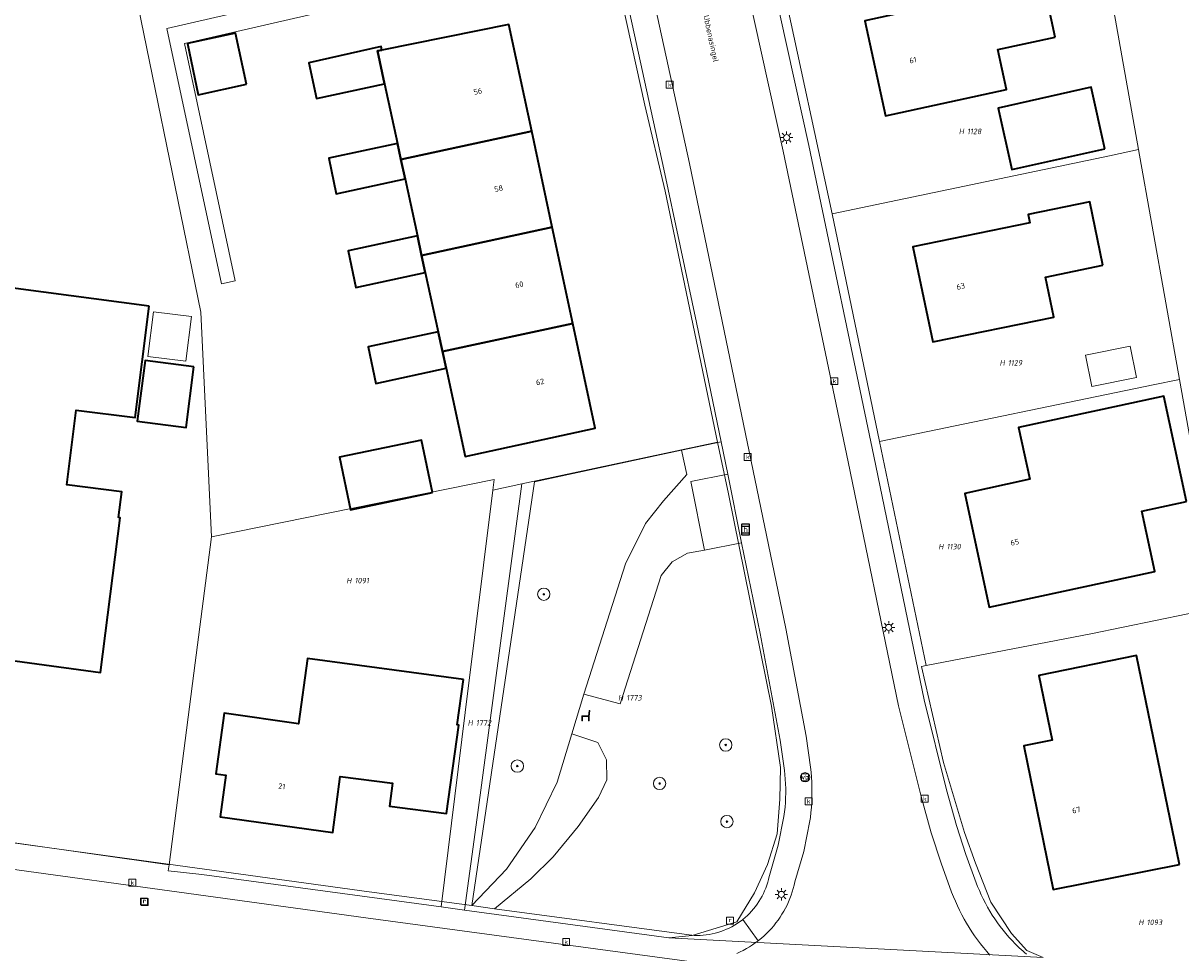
# Model space of a CAD drawing. Header units: metres. Extents: x 250001 to 257773, y 598992 to 609118.
# Tile 79 of 256: x 251750 to 251825, y 601278 to 601338. Entities that reach past the tile are written whole.
import ezdxf
from ezdxf.enums import TextEntityAlignment as Align
from ezdxf.lldxf.tags import DXFTag

# ---------------------------------------------------------------- set-up
doc = ezdxf.new("R2010")
doc.units = ezdxf.units.M
for name, color, linetype, lineweight in [('B-WE-GR-BOOM-S', 252, 'Continuous', 25), ('B-WE-GR-GROENVOORZIENING-GV', 252, 'Continuous', 18), ('B-WE-IE-MEUBILAIR_WEGMEUBILAIR-S', 7, 'Continuous', 25), ('B-WE-KG-GRENS_PERCEEL-G', 150, 'KG-PERCEEL', 18), ('B-WE-KG-GRENS_PERCEEL-S', 150, 'Continuous', 25), ('B-WE-KL-ET_LS_OV_LICHTMAST-S', 252, 'Continuous', 25), ('B-WE-OG-BEBOUWING-GV', 1, 'Continuous', 35), ('B-WE-OG-BEBOUWING-T18', 7, 'Continuous', 18), ('B-WE-OG-BEBOUWING_OVERBOUWING-GV', 1, 'Continuous', 18), ('B-WE-OG-TERREIN_ERF-GV', 7, 'Continuous', 18), ('B-WE-OG-TOPOGRAFIE-T18', 2, 'Continuous', 18), ('B-WE-RI-GWA_KOLK-S', 252, 'Continuous', 25), ('B-WE-RI-GWA_RIOOLPUT-S', 252, 'Continuous', 25), ('B-WE-VH-VERHARDING_GESLOTEN-GV', 252, 'Continuous', 18), ('B-WE-VH-VERHARDING_OPEN-GV', 252, 'Continuous', 18), ('B-WE-VW-HALTEPAAL-S', 252, 'Continuous', 25), ('B-WE-VW-VERKEERSTEKEN_BORD-S', 252, 'Continuous', 25), ('B-WE-VW-VERKEERSTEKEN_DRAAGCONSTRUCTIE-S', 252, 'Continuous', 25), ('X-XX-AL-REFERENTIE-G', 7, 'Continuous', 18)]:
    doc.layers.add(name, color=color, linetype=linetype, lineweight=lineweight)
doc.styles.add('NLCS-ISO', font='NLCS-ISO.ttf')
doc.styles.add('NLCS-ISO-ANNOTATIEF-T18', font='NLCS-ISO.ttf', dxfattribs={"height": 1.8})
doc.styles.get("Standard").update_dxf_attribs({"font": 'NLCS-ISO.ttf'})
tags = doc.linetypes.add('KG-PERCEEL', pattern='A,5.5,-2,["P",Standard,S=1.8,R=0,X=-0.5,Y=-0.9],-2,5.5,-2,[5,NLCS.SHX,S=0.75,R=0,X=0,Y=0],-2', length=19).pattern_tags.tags
tags[6] = DXFTag(74, 10)

# ---------------------------------------------------------------- blocks, each defined once
blk = doc.blocks.new('SKG-PERCEELNUMMER-SO')
at = {"style": 'NLCS-ISO', "oblique": 10, "flags": 1}
blk.add_attdef('GEMEENTECODE', text='', height=1.8, dxfattribs=at).set_placement((0, 2.55), align=Align.MIDDLE_CENTER)
at = {"style": 'NLCS-ISO', "oblique": 10}
blk.add_attdef('SECTIE', text='', height=1.8, dxfattribs=at).set_placement((-0.5, 0), align=Align.MIDDLE_RIGHT)
blk.add_attdef('PERCEELNUMMER', text='', height=1.8, dxfattribs=at).set_placement((0.5, 0), align=Align.MIDDLE_LEFT)
blk = doc.blocks.new('BS2021-132-Xref-KAD-20210617')
at = {"layer": 'B-WE-KG-GRENS_PERCEEL-G', "flags": 128}
for points in [[(251789.817, 601333.171), (251782.909, 601364.53), (251780.53, 601374.253), (251779.796, 601377)], [(251761.758, 601305.236), (251761.067, 601319.776), (251754.41, 601352.248)], [(251821.783, 601330.306), (251819.9, 601340.88)], [(251798.808, 601340.661), (251801.95, 601326.135)], [(251794.523, 601311.373), (251791.136, 601327.601), (251789.817, 601333.171)], [(251801.95, 601326.135), (251819.89, 601329.907), (251821.783, 601330.306)], [(251824.433, 601315.424), (251821.783, 601330.306)], [(251801.95, 601326.135), (251805.012, 601311.412)], [(251805.012, 601311.412), (251822.729, 601315.072), (251824.433, 601315.424)], [(251827.059, 601300.679), (251824.433, 601315.424)], [(251794.523, 601311.373), (251781.853, 601308.664)], [(251794.523, 601311.373), (251795.222, 601308.015), (251798.012, 601294.275), (251798.592, 601290.305), (251798.564, 601288.253), (251798.391, 601286.019), (251797.762, 601284.035), (251796.923, 601282.188), (251795.765, 601280.309), (251792.868, 601279.437), (251791.376, 601279.284)], [(251805.012, 601311.412), (251808.026, 601296.9)], [(251779.978, 601308.263), (251780.062, 601308.939), (251761.758, 601305.236)], [(251781.853, 601308.664), (251778.953, 601287.061), (251778.148, 601281.07)], [(251781.853, 601308.664), (251779.978, 601308.263)], [(251778.187, 601293.869), (251779.978, 601308.263)], [(251760.612, 601296.402), (251761.758, 601305.236)], [(251808.026, 601296.9), (251818.683, 601298.964), (251827.059, 601300.679)], [(251808.026, 601296.9), (251807.722, 601296.841)], [(251815.61, 601278.007), (251814.556, 601278.451), (251813.546, 601279.568), (251812.21, 601281.594), (251811.225, 601284.119), (251810.501, 601286.101), (251809.16, 601290.628), (251807.722, 601296.841)], [(251759.006, 601284.013), (251760.612, 601296.402)], [(251776.621, 601281.276), (251778.187, 601293.869)], [(251719.402, 601289.624), (251759.006, 601284.013)], [(251758.953, 601283.607), (251759.006, 601284.013)], [(251758.953, 601283.607), (251761.128, 601283.369)], [(251776.621, 601281.276), (251761.128, 601283.369)], [(251778.148, 601281.07), (251776.621, 601281.276)], [(251791.376, 601279.284), (251778.148, 601281.07)], [(251815.61, 601278.007), (251791.376, 601279.284)]]:
    blk.add_lwpolyline(points, dxfattribs=at)
at = {"layer": 'B-WE-KG-GRENS_PERCEEL-S', "xscale": 0.2, "yscale": 0.2, "zscale": 0.2}
for p, values in [((251810.573, 601331.477), {'PERCEELNUMMER': '1128', 'SECTIE': 'H'}), ((251813.216, 601316.497), {'PERCEELNUMMER': '1129', 'SECTIE': 'H'}), ((251809.251, 601304.602), {'PERCEELNUMMER': '1130', 'SECTIE': 'H'}), ((251770.922, 601302.4), {'PERCEELNUMMER': '1091', 'SECTIE': 'H'}), ((251788.513, 601294.817), {'PERCEELNUMMER': '1773', 'SECTIE': 'H'}), ((251778.775, 601293.195), {'PERCEELNUMMER': '1772', 'SECTIE': 'H'}), ((251822.206, 601280.278), {'PERCEELNUMMER': '1093', 'SECTIE': 'H'})]:
    blk.add_blockref('SKG-PERCEELNUMMER-SO', p, dxfattribs=at).add_auto_attribs(values)
blk = doc.blocks.new('SIE-WEG_VERKEERSBORD-SO')
at = {"color": 0, "linetype": 'ByBlock', "lineweight": 18}
blk.add_lwpolyline([(-1.125, -1.125), (1.125, -1.125), (1.125, 1.125), (-1.125, 1.125)], close=True, dxfattribs=at)
at = {"color": 0, "linetype": 'ByBlock', "lineweight": 18, "style": 'NLCS-ISO'}
blk.add_text('vb', height=1.5, dxfattribs=at).set_placement((0, 0), align=Align.MIDDLE_CENTER)
blk = doc.blocks.new('SIE-WEG_PAAL_VERKEERSBORD-SO')
at = {"color": 0, "linetype": 'ByBlock', "lineweight": 18}
blk.add_circle((0, 0), 1.5, dxfattribs=at)
at = {"color": 0, "linetype": 'ByBlock', "lineweight": 18, "style": 'NLCS-ISO'}
blk.add_text('vb', height=1.5, dxfattribs=at).set_placement((0, 0.13), align=Align.MIDDLE_CENTER)
blk = doc.blocks.new('SVW-HALTEPAAL-SO')
for p, q in [((-1.29, 1.06), (1.29, 1.06)), ((-1.29, -1.06), (1.29, -1.06))]:
    blk.add_line(p, q)
blk.add_lwpolyline([(-1.09, -1.76), (1.09, -1.76, 0.414214), (1.29, -1.56), (1.29, 1.56, 0.414214), (1.09, 1.76), (-1.09, 1.76, 0.414214), (-1.29, 1.56), (-1.29, -1.56, 0.414214)], format="xyb", close=True)
at = {"lineweight": 18, "style": 'NLCS-ISO'}
blk.add_text('h', height=1.8, dxfattribs=at).set_placement((0.02, 0.01), align=Align.MIDDLE_CENTER)
blk = doc.blocks.new('SKL-ET_OV_LICHTMAST-SO')
at = {"color": 0, "linetype": 'ByBlock', "lineweight": 18}
for points in [[(-1.25, 0), (-2, 0)], [(-1.41, 1.41), (-0.88, 0.88)], [(0, 2), (0, 1.25)], [(0.88, 0.88), (1.41, 1.41)], [(2, 0), (1.25, 0)], [(-1.41, -1.41), (-0.88, -0.88)], [(0, -1.25), (0, -2)], [(0.88, -0.88), (1.41, -1.41)]]:
    blk.add_lwpolyline(points, dxfattribs=at)
blk.add_circle((0, 0), 1, dxfattribs=at)
blk = doc.blocks.new('SRI-KOLK-SO')
at = {"color": 0, "linetype": 'ByBlock', "lineweight": 18}
blk.add_lwpolyline([(-1.125, -1.125), (1.125, -1.125), (1.125, 1.125), (-1.125, 1.125)], close=True, dxfattribs=at)
at = {"color": 0, "linetype": 'ByBlock', "lineweight": 18, "style": 'NLCS-ISO'}
blk.add_text('k', height=1.5, dxfattribs=at).set_placement((0, 0), align=Align.MIDDLE_CENTER)
blk = doc.blocks.new('SRI-PUT_INSPECTIEPUT_RIOOLPUT-SO')
at = {"color": 0, "linetype": 'ByBlock', "lineweight": 18}
blk.add_lwpolyline([(-1.12, -1.12), (1.12, -1.12), (1.12, 1.12), (-1.12, 1.12)], close=True, dxfattribs=at)
at = {"color": 0, "linetype": 'ByBlock', "lineweight": 18, "style": 'NLCS-ISO'}
blk.add_text('r', height=1.5, dxfattribs=at).set_placement((0, 0.28), align=Align.MIDDLE_CENTER)
blk = doc.blocks.new('SIE-WEG_ZITBANK-SO')
at = {"color": 0, "linetype": 'ByBlock', "lineweight": 18}
blk.add_lwpolyline([(-0.91, -1.63), (-0.91, -0.2), (1.09, -0.2), (1.09, -1.63), (1.29, -1.63), (1.29, -0.21), (1.54, 1.78), (1.33, 1.78), (1.11, 0), (-1.11, 0), (-1.11, -1.63)], close=True, dxfattribs=at)
blk = doc.blocks.new('SGR-BOOM_01-SO')
at = {"linetype": 'ByBlock', "lineweight": 18}
h = blk.add_hatch(color=0, dxfattribs=at)
h.dxf.hatch_style = 1
edge = h.paths.add_edge_path()
edge.add_arc((0, 0), 0.25, 0, 360)
at = {"color": 0, "linetype": 'ByBlock', "lineweight": 18}
for radius in [2, 0.25]:
    blk.add_circle((0, 0), radius, dxfattribs=at)
blk = doc.blocks.new('BS2021-132-Xref-BGT-GRIJS-20210617-aangepast')
at = {"layer": 'B-WE-GR-GROENVOORZIENING-GV', "flags": 128}
for points in [[(251792.532, 601309.272), (251792.196, 601310.837), (251782.663, 601308.791), (251778.618, 601281.362), (251780.865, 601283.733), (251782.721, 601286.422), (251784.141, 601289.363), (251785.092, 601292.489), (251785.859, 601295.06), (251788.552, 601303.478), (251789.848, 601306.089), (251791.012, 601307.562)], [(251795.187, 601309.301), (251794.755, 601311.386), (251792.196, 601310.837), (251792.532, 601309.272), (251791.012, 601307.562), (251789.848, 601306.089), (251788.552, 601303.478), (251785.859, 601295.06), (251788.209, 601294.42), (251790.87, 601302.737), (251791.589, 601303.608), (251792.566, 601304.175), (251793.679, 601304.369), (251792.79, 601308.82)], [(251796.071, 601304.844), (251795.187, 601309.301), (251792.79, 601308.82), (251793.679, 601304.369), (251796.073, 601304.836)], [(251797.272, 601298.971), (251796.073, 601304.836), (251793.679, 601304.369), (251792.566, 601304.175), (251791.589, 601303.608), (251790.87, 601302.737), (251788.209, 601294.42), (251785.859, 601295.06), (251785.092, 601292.489), (251786.769, 601291.93), (251787.34, 601290.79), (251787.358, 601289.515), (251786.82, 601288.359), (251785.5, 601286.489), (251783.869, 601284.53), (251782.44, 601283.089), (251780.084, 601281.163), (251792.999, 601279.425), (251793.195, 601279.422), (251793.391, 601279.427), (251793.586, 601279.44), (251793.781, 601279.462), (251793.975, 601279.491), (251794.167, 601279.527), (251794.358, 601279.572), (251794.547, 601279.625), (251794.733, 601279.685), (251794.917, 601279.753), (251795.098, 601279.828), (251795.275, 601279.91), (251795.449, 601280), (251795.62, 601280.097), (251795.786, 601280.2), (251795.948, 601280.31), (251796.105, 601280.427), (251796.157, 601280.468), (251796.308, 601280.593), (251796.453, 601280.725), (251796.593, 601280.862), (251796.727, 601281.005), (251796.855, 601281.153), (251796.977, 601281.306), (251797.093, 601281.464), (251797.202, 601281.627), (251797.305, 601281.794), (251797.4, 601281.965), (251797.489, 601282.14), (251797.57, 601282.318), (251797.644, 601282.5), (251797.711, 601282.684), (251797.77, 601282.871), (251797.821, 601283.06), (251797.864, 601283.251), (251797.877, 601283.315), (251798.447, 601285.266), (251798.823, 601287.138), (251798.861, 601287.438), (251798.892, 601287.738), (251798.914, 601288.04), (251798.929, 601288.342), (251798.935, 601288.644), (251798.934, 601288.946), (251798.924, 601289.248), (251798.907, 601289.55), (251798.881, 601289.851), (251798.854, 601290.101), (251798.581, 601292.064)], [(251786.769, 601291.93), (251785.092, 601292.489), (251784.141, 601289.363), (251782.721, 601286.422), (251780.865, 601283.733), (251778.618, 601281.362), (251780.084, 601281.163), (251782.44, 601283.089), (251783.869, 601284.53), (251785.5, 601286.489), (251786.82, 601288.359), (251787.358, 601289.515), (251787.34, 601290.79)]]:
    blk.add_lwpolyline(points, close=True, dxfattribs=at)
at = {"layer": 'B-WE-OG-BEBOUWING-GV', "flags": 128}
for points in [[(251816.38, 601337.589), (251815.489, 601341.699), (251811.5, 601340.829), (251811.619, 601340.29), (251804.059, 601338.64), (251805.399, 601332.479), (251813.23, 601334.189), (251812.67, 601336.78)], [(251764.026, 601334.533), (251763.309, 601337.841), (251760.192, 601337.168), (251760.901, 601333.856)], [(251772.788, 601336.743), (251772.496, 601336.684), (251772.957, 601334.556), (251773.792, 601330.702), (251774.017, 601329.66), (251782.487, 601331.489), (251781.004, 601338.408)], [(251772.496, 601336.684), (251772.788, 601336.743), (251772.734, 601336.97), (251768.064, 601335.927), (251768.55, 601333.602), (251772.957, 601334.556)], [(251819.607, 601330.355), (251818.717, 601334.335), (251812.692, 601332.988), (251813.582, 601329.008)], [(251782.487, 601331.489), (251774.017, 601329.66), (251774.29, 601328.403), (251775.087, 601324.719), (251775.364, 601323.445), (251783.82, 601325.271)], [(251774.017, 601329.66), (251773.792, 601330.702), (251769.357, 601329.742), (251769.838, 601327.439), (251774.29, 601328.403)], [(251819.47, 601322.81), (251818.619, 601326.92), (251814.63, 601326.109), (251814.739, 601325.56), (251807.17, 601324.01), (251808.47, 601317.849), (251816.29, 601319.449), (251815.76, 601322.04)], [(251783.82, 601325.271), (251775.364, 601323.445), (251775.6, 601322.353), (251776.433, 601318.507), (251776.71, 601317.229), (251785.153, 601319.052)], [(251775.364, 601323.445), (251775.087, 601324.719), (251770.609, 601323.75), (251771.105, 601321.38), (251775.6, 601322.353)], [(251757.72, 601320.17), (251742.23, 601322.209), (251741.32, 601315.38), (251713.484, 601319.077), (251707.519, 601319.869), (251707.17, 601317.219), (251706.829, 601317.27), (251705.76, 601309.189), (251706.447, 601309.098), (251736.092, 601305.152), (251738.14, 601304.88), (251737.119, 601297.239), (251745.16, 601296.189), (251745.359, 601297.699), (251754.579, 601296.459), (251755.85, 601306.459), (251755.739, 601306.479), (251755.959, 601308.14), (251752.38, 601308.599), (251752.989, 601313.43), (251756.809, 601312.949)], [(251785.153, 601319.052), (251776.71, 601317.229), (251776.944, 601316.144), (251778.181, 601310.432), (251786.608, 601312.264)], [(251776.71, 601317.229), (251776.433, 601318.507), (251771.91, 601317.528), (251772.405, 601315.161), (251776.944, 601316.144)], [(251760.617, 601316.231), (251757.464, 601316.644), (251756.953, 601312.731), (251760.106, 601312.319)], [(251824.881, 601307.53), (251823.406, 601314.344), (251820.519, 601313.719), (251814.01, 601312.319), (251814.739, 601308.959), (251810.529, 601308.04), (251812.109, 601300.68), (251822.839, 601303), (251821.994, 601306.905)], [(251776.065, 601308.102), (251775.351, 601311.502), (251770.042, 601310.387), (251770.756, 601306.987)], [(251778.079, 601295.989), (251767.97, 601297.369), (251767.38, 601293.14), (251762.57, 601293.81), (251762.029, 601289.9), (251762.69, 601289.81), (251762.32, 601287.119), (251769.609, 601286.099), (251770.089, 601289.729), (251773.48, 601289.28), (251773.29, 601287.8), (251776.97, 601287.319), (251777.779, 601293.04), (251777.67, 601293.06)], [(251824.42, 601284.03), (251821.64, 601297.56), (251815.329, 601296.26), (251816.19, 601292.079), (251814.35, 601291.699), (251816.25, 601282.4)]]:
    blk.add_lwpolyline(points, close=True, dxfattribs=at)
at = {"layer": 'B-WE-OG-BEBOUWING_OVERBOUWING-GV', "flags": 128}
for points in [[(251760.465, 601319.489), (251758.002, 601319.805), (251757.631, 601316.916), (251760.094, 601316.6)], [(251818.346, 601316.994), (251818.761, 601314.956), (251821.642, 601315.548), (251821.226, 601317.58)]]:
    blk.add_lwpolyline(points, close=True, dxfattribs=at)
at = {"layer": 'B-WE-OG-TERREIN_ERF-GV', "flags": 128}
for points in [[(251795.769, 601351.676), (251800.432, 601330.567), (251804.634, 601310.446), (251807.897, 601294.678), (251809.354, 601288.852), (251809.988, 601286.558), (251810.597, 601284.674), (251811.273, 601282.833), (251811.36, 601282.609), (251811.474, 601282.333), (251811.596, 601282.061), (251811.725, 601281.792), (251811.861, 601281.526), (251812.004, 601281.264), (251812.154, 601281.006), (251812.311, 601280.752), (251812.475, 601280.503), (251812.646, 601280.258), (251812.823, 601280.017), (251813.006, 601279.782), (251813.195, 601279.551), (251813.391, 601279.326), (251813.593, 601279.106), (251813.8, 601278.891), (251814.013, 601278.682), (251814.232, 601278.479), (251814.261, 601278.452), (251814.395, 601278.333), (251814.535, 601278.22)], [(251736.976, 601287.068), (251771.971, 601282.264), (251778.618, 601281.362), (251782.663, 601308.791), (251792.196, 601310.837), (251794.755, 601311.386), (251793.156, 601319.111), (251791.048, 601329.032), (251787.879, 601343.577), (251760.001, 601337.171), (251763.289, 601321.809), (251762.409, 601321.621), (251758.873, 601338.143), (251787.62, 601344.749), (251784.522, 601358.503), (251783.164, 601364.422), (251781.997, 601369.299), (251780.591, 601375.012), (251759.845, 601370.155), (251757.165, 601354.763), (251756.278, 601354.918), (251755.915, 601354.961), (251755.855, 601352.464), (251745.074, 601350.735)]]:
    blk.add_lwpolyline(points, dxfattribs=at)
for points in [[(251816.38, 601337.589), (251812.67, 601336.78), (251813.23, 601334.189), (251805.399, 601332.479), (251804.059, 601338.64), (251811.619, 601340.29), (251811.5, 601340.829), (251815.489, 601341.699)], [(251760.192, 601337.168), (251763.309, 601337.841), (251764.026, 601334.533), (251760.901, 601333.856)], [(251772.734, 601336.97), (251772.788, 601336.743), (251781.004, 601338.408), (251782.487, 601331.489), (251783.82, 601325.271), (251785.153, 601319.052), (251786.608, 601312.264), (251778.181, 601310.432), (251776.944, 601316.144), (251772.405, 601315.161), (251771.91, 601317.528), (251776.433, 601318.507), (251775.6, 601322.353), (251771.105, 601321.38), (251770.609, 601323.75), (251775.087, 601324.719), (251774.29, 601328.403), (251769.838, 601327.439), (251769.357, 601329.742), (251773.792, 601330.702), (251772.957, 601334.556), (251768.55, 601333.602), (251768.064, 601335.927)], [(251819.607, 601330.355), (251813.582, 601329.008), (251812.692, 601332.988), (251818.717, 601334.335)], [(251819.47, 601322.81), (251815.76, 601322.04), (251816.29, 601319.449), (251808.47, 601317.849), (251807.17, 601324.01), (251814.739, 601325.56), (251814.63, 601326.109), (251818.619, 601326.92)], [(251741.32, 601315.38), (251742.23, 601322.209), (251757.72, 601320.17), (251756.809, 601312.949), (251752.989, 601313.43), (251752.38, 601308.599), (251755.959, 601308.14), (251755.739, 601306.479), (251755.85, 601306.459), (251754.579, 601296.459), (251745.359, 601297.699), (251745.16, 601296.189), (251737.119, 601297.239), (251738.14, 601304.88), (251736.092, 601305.152), (251706.447, 601309.098), (251705.76, 601309.189), (251706.829, 601317.27), (251707.17, 601317.219), (251707.519, 601319.869), (251713.484, 601319.077)], [(251758.002, 601319.805), (251760.465, 601319.489), (251760.094, 601316.6), (251757.631, 601316.916)], [(251821.226, 601317.58), (251821.642, 601315.548), (251818.761, 601314.956), (251818.346, 601316.994)], [(251760.617, 601316.231), (251760.106, 601312.319), (251756.953, 601312.731), (251757.464, 601316.644)], [(251824.881, 601307.53), (251821.994, 601306.905), (251822.839, 601303), (251812.109, 601300.68), (251810.529, 601308.04), (251814.739, 601308.959), (251814.01, 601312.319), (251820.519, 601313.719), (251823.406, 601314.344)], [(251775.351, 601311.502), (251776.065, 601308.102), (251770.756, 601306.987), (251770.042, 601310.387)], [(251778.079, 601295.989), (251777.67, 601293.06), (251777.779, 601293.04), (251776.97, 601287.319), (251773.29, 601287.8), (251773.48, 601289.28), (251770.089, 601289.729), (251769.609, 601286.099), (251762.32, 601287.119), (251762.69, 601289.81), (251762.029, 601289.9), (251762.57, 601293.81), (251767.38, 601293.14), (251767.97, 601297.369)], [(251824.42, 601284.03), (251816.25, 601282.4), (251814.35, 601291.699), (251816.19, 601292.079), (251815.329, 601296.26), (251821.64, 601297.56)]]:
    blk.add_lwpolyline(points, close=True, dxfattribs=at)
at = {"layer": 'B-WE-VH-VERHARDING_GESLOTEN-GV', "flags": 128}
for points in [[(251789.39, 601344.63), (251792.71, 601329.39), (251798.94, 601299.3), (251800.26, 601292.34), (251800.54, 601290.32), (251800.575, 601289.996), (251800.602, 601289.672), (251800.621, 601289.347), (251800.632, 601289.021), (251800.635, 601288.695), (251800.63, 601288.37), (251800.617, 601288.044), (251800.596, 601287.719), (251800.567, 601287.395), (251800.53, 601287.071), (251800.5, 601286.85), (251800.1, 601284.86), (251799.53, 601282.91), (251799.48, 601282.688), (251799.423, 601282.467), (251799.357, 601282.249), (251799.285, 601282.033), (251799.204, 601281.819), (251799.116, 601281.609), (251799.021, 601281.402), (251798.919, 601281.198), (251798.809, 601280.998), (251798.693, 601280.802), (251798.57, 601280.611), (251798.44, 601280.423), (251798.304, 601280.24), (251798.161, 601280.063), (251798.012, 601279.89), (251797.857, 601279.723), (251797.697, 601279.561), (251797.53, 601279.405), (251797.359, 601279.255), (251797.182, 601279.111), (251797.148, 601279.084), (251796.965, 601278.948), (251796.778, 601278.817), (251796.586, 601278.694), (251796.39, 601278.578), (251796.19, 601278.468), (251795.986, 601278.365), (251795.779, 601278.27)], [(251812.157, 601278.154), (251811.946, 601278.395), (251811.741, 601278.641), (251811.542, 601278.892), (251811.349, 601279.148), (251811.163, 601279.409), (251810.983, 601279.674), (251810.81, 601279.944), (251810.644, 601280.218), (251810.485, 601280.496), (251810.332, 601280.777), (251810.187, 601281.063), (251810.049, 601281.352), (251809.918, 601281.645), (251809.795, 601281.94), (251809.679, 601282.239), (251808.989, 601284.119), (251808.359, 601286.069), (251807.709, 601288.42), (251806.239, 601294.3), (251802.97, 601310.099), (251798.769, 601330.209), (251794.109, 601351.31)], [(251792.85, 601277.73), (251781.18, 601279.3), (251771.74, 601280.58), (251736.56, 601285.41)]]:
    blk.add_lwpolyline(points, dxfattribs=at)
at = {"layer": 'B-WE-VH-VERHARDING_OPEN-GV', "flags": 128}
for points in [[(251794.109, 601351.31), (251798.769, 601330.209), (251802.97, 601310.099), (251806.239, 601294.3), (251807.709, 601288.42), (251808.359, 601286.069), (251808.989, 601284.119), (251809.679, 601282.239), (251809.795, 601281.94), (251809.918, 601281.645), (251810.049, 601281.352), (251810.187, 601281.063), (251810.332, 601280.777), (251810.485, 601280.496), (251810.644, 601280.218), (251810.81, 601279.944), (251810.983, 601279.674), (251811.163, 601279.409), (251811.349, 601279.148), (251811.542, 601278.892), (251811.741, 601278.641), (251811.946, 601278.395), (251812.157, 601278.154)], [(251814.535, 601278.22), (251814.395, 601278.333), (251814.261, 601278.452), (251814.232, 601278.479), (251814.013, 601278.682), (251813.8, 601278.891), (251813.593, 601279.106), (251813.391, 601279.326), (251813.195, 601279.551), (251813.006, 601279.782), (251812.823, 601280.017), (251812.646, 601280.258), (251812.475, 601280.503), (251812.311, 601280.752), (251812.154, 601281.006), (251812.004, 601281.264), (251811.861, 601281.526), (251811.725, 601281.792), (251811.596, 601282.061), (251811.474, 601282.333), (251811.36, 601282.609), (251811.273, 601282.833), (251810.597, 601284.674), (251809.988, 601286.558), (251809.354, 601288.852), (251807.897, 601294.678), (251804.634, 601310.446), (251800.432, 601330.567), (251795.769, 601351.676)], [(251787.879, 601343.577), (251791.048, 601329.032), (251793.156, 601319.111), (251794.755, 601311.386), (251795.187, 601309.301), (251796.071, 601304.844), (251796.073, 601304.836), (251797.272, 601298.971), (251798.581, 601292.064), (251798.854, 601290.101), (251798.881, 601289.851), (251798.907, 601289.55), (251798.924, 601289.248), (251798.934, 601288.946), (251798.935, 601288.644), (251798.929, 601288.342), (251798.914, 601288.04), (251798.892, 601287.738), (251798.861, 601287.438), (251798.823, 601287.138), (251798.447, 601285.266), (251797.877, 601283.315), (251797.864, 601283.251), (251797.821, 601283.06), (251797.77, 601282.871), (251797.711, 601282.684), (251797.644, 601282.5), (251797.57, 601282.318), (251797.489, 601282.14), (251797.4, 601281.965), (251797.305, 601281.794), (251797.202, 601281.627), (251797.093, 601281.464), (251796.977, 601281.306), (251796.855, 601281.153), (251796.727, 601281.005), (251796.593, 601280.862), (251796.453, 601280.725), (251796.308, 601280.593), (251796.157, 601280.468), (251797.148, 601279.084), (251797.182, 601279.111), (251797.359, 601279.255), (251797.53, 601279.405), (251797.697, 601279.561), (251797.857, 601279.723), (251798.012, 601279.89), (251798.161, 601280.063), (251798.304, 601280.24), (251798.44, 601280.423), (251798.57, 601280.611), (251798.693, 601280.802), (251798.809, 601280.998), (251798.919, 601281.198), (251799.021, 601281.402), (251799.116, 601281.609), (251799.204, 601281.819), (251799.285, 601282.033), (251799.357, 601282.249), (251799.423, 601282.467), (251799.48, 601282.688), (251799.53, 601282.91), (251800.1, 601284.86), (251800.5, 601286.85), (251800.53, 601287.071), (251800.567, 601287.395), (251800.596, 601287.719), (251800.617, 601288.044), (251800.63, 601288.37), (251800.635, 601288.695), (251800.632, 601289.021), (251800.621, 601289.347), (251800.602, 601289.672), (251800.575, 601289.996), (251800.54, 601290.32), (251800.26, 601292.34), (251798.94, 601299.3), (251792.71, 601329.39), (251789.39, 601344.63)], [(251736.56, 601285.41), (251771.74, 601280.58), (251781.18, 601279.3), (251792.85, 601277.73)], [(251795.779, 601278.27), (251795.986, 601278.365), (251796.19, 601278.468), (251796.39, 601278.578), (251796.586, 601278.694), (251796.778, 601278.817), (251796.965, 601278.948), (251797.148, 601279.084), (251796.157, 601280.468), (251796.105, 601280.427), (251795.948, 601280.31), (251795.786, 601280.2), (251795.62, 601280.097), (251795.449, 601280), (251795.275, 601279.91), (251795.098, 601279.828), (251794.917, 601279.753), (251794.733, 601279.685), (251794.547, 601279.625), (251794.358, 601279.572), (251794.167, 601279.527), (251793.975, 601279.491), (251793.781, 601279.462), (251793.586, 601279.44), (251793.391, 601279.427), (251793.195, 601279.422), (251792.999, 601279.425), (251780.084, 601281.163), (251778.618, 601281.362), (251771.971, 601282.264), (251736.976, 601287.068)]]:
    blk.add_lwpolyline(points, dxfattribs=at)
blk.add_lwpolyline([(251787.879, 601343.577), (251787.62, 601344.749), (251758.873, 601338.143), (251762.409, 601321.621), (251763.289, 601321.809), (251760.001, 601337.171)], close=True, dxfattribs=at)
at = {"layer": 'B-WE-GR-BOOM-S', "xscale": 0.2, "yscale": 0.2, "zscale": 0.2}
for p in [(251783.271, 601301.52), (251795.05, 601291.76), (251781.557, 601290.397), (251790.77, 601289.27), (251795.13, 601286.8)]:
    blk.add_blockref('SGR-BOOM_01-SO', p, dxfattribs=at)
at = {"layer": 'B-WE-IE-MEUBILAIR_WEGMEUBILAIR-S', "xscale": 0.2, "yscale": 0.2, "zscale": 0.2}
blk.add_blockref('SIE-WEG_ZITBANK-SO', (251785.949, 601293.64), dxfattribs=at)
at = {"layer": 'B-WE-KL-ET_LS_OV_LICHTMAST-S', "xscale": 0.2, "yscale": 0.2, "zscale": 0.2}
for p in [(251798.994, 601331.074), (251805.603, 601299.37), (251798.653, 601282.087)]:
    blk.add_blockref('SKL-ET_OV_LICHTMAST-SO', p, dxfattribs=at)
at = {"layer": 'B-WE-RI-GWA_KOLK-S', "xscale": 0.2, "yscale": 0.2, "zscale": 0.2}
for p in [(251791.43, 601334.5), (251802.09, 601315.31), (251796.48, 601310.41), (251800.42, 601288.11), (251807.94, 601288.28), (251756.63, 601282.85), (251784.72, 601279.01)]:
    blk.add_blockref('SRI-KOLK-SO', p, dxfattribs=at)
at = {"layer": 'B-WE-RI-GWA_RIOOLPUT-S', "xscale": 0.2, "yscale": 0.2, "zscale": 0.2}
for p in [(251757.39, 601281.63), (251757.43, 601281.59), (251795.33, 601280.39)]:
    blk.add_blockref('SRI-PUT_INSPECTIEPUT_RIOOLPUT-SO', p, dxfattribs=at)
at = {"layer": 'B-WE-VW-HALTEPAAL-S', "xscale": 0.2, "yscale": 0.2, "zscale": 0.2}
blk.add_blockref('SVW-HALTEPAAL-SO', (251796.335, 601305.711), dxfattribs=at)
at = {"layer": 'B-WE-VW-VERKEERSTEKEN_BORD-S', "xscale": 0.2, "yscale": 0.2, "zscale": 0.2}
blk.add_blockref('SIE-WEG_VERKEERSBORD-SO', (251800.19, 601289.67), dxfattribs=at)
at = {"layer": 'B-WE-VW-VERKEERSTEKEN_DRAAGCONSTRUCTIE-S', "xscale": 0.2, "yscale": 0.2, "zscale": 0.2}
blk.add_blockref('SIE-WEG_PAAL_VERKEERSBORD-SO', (251800.19, 601289.67), dxfattribs=at)
at = {"layer": 'B-WE-OG-BEBOUWING-T18', "style": 'NLCS-ISO-ANNOTATIEF-T18'}
for s, rotation, p in [('61', 12.3, (251807.172, 601336.091)), ('56', 12.1, (251778.999, 601334.071)), ('58', 12.1, (251780.349, 601327.778)), ('60', 12.1, (251781.683, 601321.559)), ('63', 11.9, (251810.266, 601321.446)), ('62', 12.1, (251783.032, 601315.267)), ('65', 12.1, (251813.763, 601304.885)), ('21', 352, (251766.311, 601289.085)), ('67', 11.6, (251817.749, 601287.55))]:
    blk.add_text(s, height=0.36, rotation=rotation, dxfattribs=at).set_placement(p, align=Align.MIDDLE)
at = {"layer": 'B-WE-OG-TOPOGRAFIE-T18', "style": 'NLCS-ISO-ANNOTATIEF-T18'}
blk.add_text('Ubbenasingel', height=0.36, rotation=282.4, dxfattribs=at).set_placement((251794.055, 601337.476), align=Align.MIDDLE)

msp = doc.modelspace()

# ---------------------------------------------------------------- block references
at = {"layer": 'X-XX-AL-REFERENTIE-G'}
for name in ['BS2021-132-Xref-BGT-GRIJS-20210617-aangepast', 'BS2021-132-Xref-KAD-20210617']:
    msp.add_blockref(name, (0, 0), dxfattribs=at)

doc.saveas('drawing.dxf')
